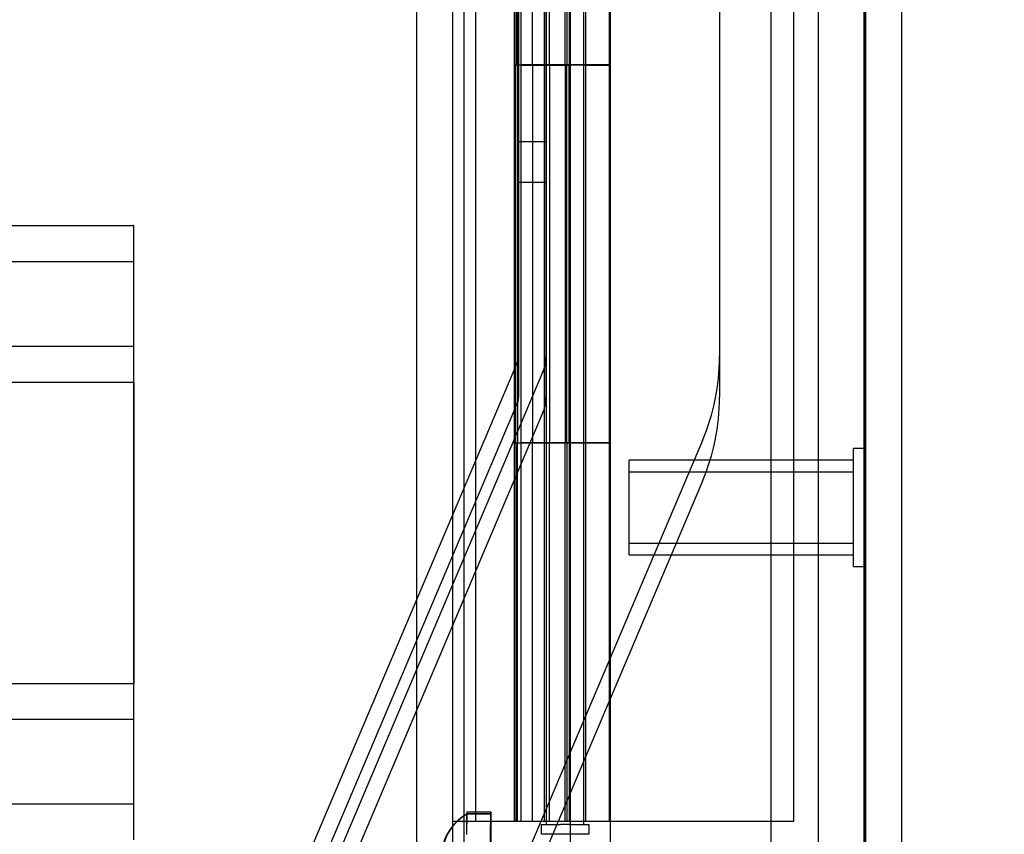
# Model space of a CAD drawing. Header units: inches. Extents: x 1 to 359, y -2 to 239.
# Tile 6 of 83: x 33.93 to 36.53, y 79.14 to 81.29. Entities that reach past the tile are written whole.
import ezdxf
from ezdxf.enums import TextEntityAlignment as Align
from ezdxf.lldxf.tags import DXFTag

# ---------------------------------------------------------------- set-up
doc = ezdxf.new("R2010")
doc.units = ezdxf.units.IN
doc.header["$MEASUREMENT"] = 0
for name, color, linetype in [('COM53964-1', 7, 'Continuous'), ('COM54746-60', 7, 'Continuous'), ('COM70220', 7, 'Continuous'), ('COM70739-9', 7, 'Continuous'), ('COM70839-3', 7, 'Continuous'), ('COM71195-8', 7, 'Continuous'), ('COM71300-3', 7, 'Continuous'), ('Default', 7, 'Continuous'), ('NTS18147', 7, 'Continuous'), ('STD26258', 7, 'Continuous')]:
    doc.layers.add(name, color=color, linetype=linetype)
doc.styles.add('SEACAD_Times_New_Roman', font='times.ttf')
tags = doc.linetypes.add('HIDDEN2', pattern=[0.1875, 0.125, -0.0625]).pattern_tags.tags
tags[6:7] = [DXFTag(74, 4), DXFTag(75, 0), DXFTag(340, '0'), DXFTag(46, 0.0), DXFTag(50, 0.0), DXFTag(44, 0.0), DXFTag(45, 0.0)]
tags[4:5] = [DXFTag(74, 4), DXFTag(75, 0), DXFTag(340, '0'), DXFTag(46, 0.0), DXFTag(50, 0.0), DXFTag(44, 0.0), DXFTag(45, 0.0)]
doc.dimstyles.new('HAMMOND_(STH_-_540x360)', dxfattribs={"dimtxt": 2, "dimasz": 2.5, "dimexe": 1, "dimexo": 1, "dimgap": 0.5, "dimtad": 0, "dimtih": 1, "dimtoh": 1, "dimzin": 0, "dimdsep": 46, "dimtxsty": 'SEACAD_Times_New_Roman', "dimblk1": '_SE_FILLED', "dimblk2": '_SE_FILLED', "dimsah": 1, "dimcen": 1, "dimadec": 0, "dimazin": 0, "dimtfac": 0.8, "dimtofl": 0, "dimtmove": 0, "dimatfit": 3, "dimfxl": 1, "dimtolj": 1, "dimtzin": 0, "dimarcsym": 0})

# ---------------------------------------------------------------- blocks, each defined once
blk = doc.blocks.new('SE1')
at = {"layer": 'COM53964-1', "color": 7, "linetype": 'HIDDEN2'}
for p, q in [((17.8517, 80.7483), (34.2267, 80.7483)), ((34.2267, 80.7483), (34.2267, 80.6103)), ((34.2277, 80.7483), (34.2267, 80.7483)), ((34.2277, 80.6103), (34.2277, 80.7483)), ((17.8517, 80.6533), (34.2267, 80.6533)), ((34.2277, 80.6533), (34.2267, 80.6533)), ((34.2267, 80.6103), (34.2267, 79.2613)), ((34.2277, 80.4723), (34.2277, 80.6103)), ((34.2277, 80.3343), (34.2277, 80.4723)), ((17.8517, 80.4293), (34.2267, 80.4293)), ((34.2277, 80.4293), (34.2267, 80.4293)), ((17.8517, 80.3343), (34.2267, 80.3343)), ((34.2277, 80.3343), (34.2267, 80.3343)), ((34.2277, 80.3343), (34.2277, 79.5373)), ((17.8517, 79.5373), (34.2267, 79.5373)), ((34.2277, 79.5373), (34.2267, 79.5373)), ((34.2277, 79.3993), (34.2277, 79.5373)), ((17.8517, 79.4423), (34.2267, 79.4423)), ((34.2277, 79.4423), (34.2267, 79.4423)), ((34.2277, 79.2613), (34.2277, 79.3993)), ((34.2267, 79.2613), (34.2267, 79.1233)), ((34.2277, 79.1233), (34.2277, 79.2613)), ((17.8517, 79.2183), (34.2267, 79.2183)), ((34.2277, 79.2183), (34.2267, 79.2183))]:
    blk.add_line(p, q, dxfattribs=at)
at = {"layer": 'COM54746-60', "color": 7, "linetype": 'HIDDEN2'}
for p, q in [((35.1317, 79.1733), (35.1317, 139.1733)), ((35.3177, 139.1733), (35.3177, 80.1734)), ((35.4177, 80.1734), (35.4177, 139.1733)), ((35.9724, 79.1733), (35.9724, 139.1733)), ((35.2327, 82.1733), (35.2327, 81.1733)), ((35.2373, 82.1733), (35.2373, 81.1733)), ((35.2417, 81.1733), (35.2417, 82.1733)), ((35.2507, 82.1733), (35.2507, 81.1743)), ((35.3127, 82.1733), (35.3127, 81.1743)), ((35.3263, 81.1733), (35.3263, 82.1733)), ((35.3677, 81.1733), (35.3677, 82.1733)), ((35.3727, 82.1733), (35.3727, 81.1743)), ((35.3784, 82.1733), (35.3784, 81.1743)), ((35.4227, 81.1733), (35.4227, 82.1733)), ((35.2327, 81.1733), (35.2373, 81.1733)), ((35.2327, 81.1733), (35.2327, 80.1733)), ((35.2507, 81.1743), (35.2507, 81.1733)), ((35.2507, 81.1723), (35.3784, 81.1723)), ((35.2813, 81.1733), (35.2813, 80.1733)), ((35.3127, 81.1743), (35.3127, 80.1734)), ((35.3263, 81.1733), (35.3263, 80.1733)), ((35.3677, 81.1733), (35.3677, 80.1733)), ((35.3727, 80.1734), (35.3727, 81.1743)), ((35.3784, 80.1734), (35.3784, 81.1743)), ((35.4227, 81.1723), (35.3784, 81.1723)), ((35.4227, 80.1734), (35.4227, 81.1743)), ((35.4227, 81.1723), (35.4847, 81.1723)), ((35.2327, 80.1733), (35.2327, 79.1733)), ((35.2327, 80.1733), (35.2373, 80.1733)), ((35.2373, 80.1733), (35.2373, 79.1733)), ((35.2417, 79.1733), (35.2417, 80.1733)), ((35.2507, 80.1733), (35.2507, 79.1733)), ((35.3127, 80.1733), (35.3127, 79.1733)), ((35.3177, 80.1733), (35.3177, 79.1733)), ((35.3263, 79.1733), (35.3263, 80.1733)), ((35.3677, 79.1733), (35.3677, 80.1733)), ((35.3727, 80.1733), (35.3727, 79.1733)), ((35.3784, 80.1733), (35.3784, 79.1733)), ((35.4177, 79.1733), (35.4177, 80.1733)), ((35.4227, 79.1733), (35.4227, 80.1733)), ((35.3052, 79.1383), (35.3052, 79.1643)), ((35.3052, 79.1643), (35.3552, 79.1643)), ((35.3177, 79.1733), (35.3177, 79.1643)), ((35.3802, 79.1643), (35.3552, 79.1643)), ((35.3802, 79.1643), (35.4302, 79.1643)), ((35.4177, 79.1643), (35.4177, 79.1733)), ((35.4302, 79.1643), (35.4302, 79.1383)), ((35.4867, 79.1733), (35.9724, 79.1733)), ((35.3552, 79.1383), (35.3052, 79.1383)), ((35.3802, 79.1383), (35.3552, 79.1383)), ((35.4302, 79.1383), (35.3802, 79.1383))]:
    blk.add_line(p, q, dxfattribs=at)
at = {"layer": 'COM54746-60', "color": 7, "linetype": 'Continuous'}
for p, q in [((35.2813, 81.1733), (35.2813, 82.1733)), ((35.4847, 81.1733), (35.4847, 82.1733)), ((35.2373, 80.1733), (35.2373, 81.1733)), ((35.2373, 81.1733), (35.2813, 81.1733)), ((35.2417, 81.1733), (35.2417, 80.1733)), ((35.2507, 81.1743), (35.4847, 81.1743)), ((35.2507, 81.1733), (35.2507, 80.1734)), ((35.2813, 81.1733), (35.4847, 81.1733)), ((35.4847, 80.1734), (35.4847, 81.1743)), ((35.2373, 80.1733), (35.2813, 80.1733)), ((35.4847, 80.1734), (35.2507, 80.1734)), ((35.2813, 79.1733), (35.2813, 80.1733)), ((35.2813, 80.1733), (35.4847, 80.1733)), ((35.3177, 80.1734), (35.3177, 80.1733)), ((35.4177, 80.1733), (35.4177, 80.1734)), ((35.4227, 80.1733), (35.4227, 80.1734)), ((35.4847, 80.1734), (35.4847, 80.1733)), ((35.4847, 79.1733), (35.4847, 80.1733)), ((35.0697, 79.1733), (35.2813, 79.1733)), ((35.2813, 79.1733), (35.4847, 79.1733)), ((35.4847, 79.1733), (35.4867, 79.1733))]:
    blk.add_line(p, q, dxfattribs=at)
at = {"layer": 'COM70220', "color": 7, "linetype": 'HIDDEN2'}
for p, q in [((35.9117, 139.6673), (35.9117, 78.6073)), ((36.1577, 139.6673), (36.1577, 78.6073)), ((36.1597, 139.6673), (36.1597, 78.6073)), ((36.1607, 139.6673), (36.1607, 78.6073))]:
    blk.add_line(p, q, dxfattribs=at)
at = {"layer": 'COM70739-9', "color": 7, "linetype": 'HIDDEN2'}
blk.add_line((35.0997, 139.3743), (35.0997, 78.7543), dxfattribs=at)
at = {"layer": 'COM70839-3', "color": 7, "linetype": 'HIDDEN2'}
for p, q in [((35.2417, 108.3036), (35.2449, 80.4013)), ((35.3137, 108.3037), (35.3169, 80.4013)), ((35.2417, 108.1961), (35.2449, 80.2938)), ((35.3137, 108.1961), (35.3169, 80.2938)), ((35.773, 106.0435), (35.7759, 80.4014)), ((35.773, 105.936), (35.7759, 80.2939)), ((35.2448, 80.9703), (35.3168, 80.9703)), ((35.2448, 80.8628), (35.3168, 80.8628)), ((35.242, 80.3873), (34.4658, 78.558)), ((35.3083, 80.3591), (34.5321, 78.5299)), ((35.242, 80.2798), (34.4658, 78.4505)), ((35.3083, 80.2516), (34.5321, 78.4224)), ((35.7309, 80.1798), (34.9785, 78.4068)), ((35.7309, 80.0723), (35.0242, 78.4068))]:
    blk.add_line(p, q, dxfattribs=at)
for centre, radius in [((35.2089, 80.4013), 0.036), ((35.2089, 80.4013), 0.108), ((35.2089, 80.4013), 0.5671), ((35.2089, 80.2938), 0.036), ((35.2089, 80.2938), 0.108), ((35.2089, 80.2938), 0.5671)]:
    blk.add_arc(centre, radius, 337.0066, 0.0066, dxfattribs=at)
at = {"layer": 'COM71195-8', "color": 7, "linetype": 'Continuous'}
for p, q in [((35.4867, 140.3442), (35.4867, 78.0024)), ((36.2567, 140.2493), (36.2567, 78.0973))]:
    blk.add_line(p, q, dxfattribs=at)
at = {"layer": 'COM71195-8', "color": 7, "linetype": 'HIDDEN2'}
for p, q in [((36.1617, 140.2493), (36.1617, 78.0973)), ((35.3817, 78.2517), (35.3817, 139.8143))]:
    blk.add_line(p, q, dxfattribs=at)
at = {"layer": 'COM71300-3', "color": 7, "linetype": 'HIDDEN2'}
for p, q in [((34.9747, 139.7218), (34.9747, 78.4068)), ((36.0367, 139.7218), (36.0367, 78.4068))]:
    blk.add_line(p, q, dxfattribs=at)
at = {"layer": 'COM71300-3', "color": 7, "linetype": 'Continuous'}
blk.add_line((35.0697, 139.7218), (35.0697, 78.4068), dxfattribs=at)
at = {"layer": 'NTS18147', "color": 7, "linetype": 'HIDDEN2'}
for p, q in [((35.1077, 79.1379), (35.108, 79.1925)), ((35.108, 79.1925), (35.171, 79.1919)), ((35.108, 79.1379), (35.1085, 79.1925)), ((35.1713, 79.1966), (35.1083, 79.1971)), ((35.1715, 79.1919), (35.1085, 79.1925)), ((35.1681, 79.0032), (35.171, 79.1919)), ((35.1715, 79.1919), (35.1712, 79.0032))]:
    blk.add_line(p, q, dxfattribs=at)
for centre, major_axis, ratio, start_param, end_param in [((35.3629, 79.0959), (0.3183, -0.002), 0.500005, 2.502372, 3.771791), ((35.3647, 79.0959), (0.3183, -0.0034), 0.499987, 2.511394, 3.780813), ((35.1041, 78.6971), (-0.0042, -0.5), 0.003907, 3.005124, 3.278081), ((35.1671, 78.6966), (-0.0042, -0.5), 0.003907, 3.005124, 3.278081)]:
    blk.add_ellipse(centre, major_axis=major_axis, ratio=ratio, start_param=start_param, end_param=end_param, dxfattribs=at)
at = {"layer": 'STD26258', "color": 7, "linetype": 'HIDDEN2'}
for p, q in [((36.1305, 79.8461), (36.1305, 80.1586)), ((36.1617, 80.1586), (36.1305, 80.1586)), ((35.5367, 79.8773), (35.5367, 80.1273)), ((36.1305, 80.1273), (35.5367, 80.1273)), ((35.5367, 80.0967), (36.1305, 80.0967)), ((35.5367, 79.908), (36.1305, 79.908)), ((35.5367, 79.8773), (36.1305, 79.8773)), ((36.1305, 79.8461), (36.1617, 79.8461))]:
    blk.add_line(p, q, dxfattribs=at)
blk = doc.blocks.new('DMBLK124')
at = {"layer": 'Default', "linetype": 'Continuous', "transparency": 16777216}
for points in [[(48.186, 137.9393), (47.7694, 140.4393), (47.3527, 137.9393)], [(48.186, 80.4073), (47.3527, 80.4073), (47.7694, 77.9073)]]:
    blk.add_hatch(color=7, dxfattribs=at).paths.add_polyline_path(points)
at = {"layer": 'Default', "color": 7, "linetype": 'Continuous', "transparency": 16777216}
for p, q in [((36.7242, 140.4393), (48.7694, 140.4393)), ((47.7694, 140.4393), (47.7694, 110.8733)), ((47.7694, 104.4733), (47.7694, 77.9073)), ((37.0667, 77.9073), (48.7694, 77.9073))]:
    blk.add_line(p, q, dxfattribs=at)
at = {"layer": 'Default', "color": 7, "linetype": 'Continuous', "transparency": 16777216, "style": 'SEACAD_Times_New_Roman'}
for s, p in [('62.53', (44.357, 110.1733)), ('OPENNING', (40.2101, 107.1733))]:
    blk.add_text(s, height=2, dxfattribs=at).set_placement(p, align=Align.TOP_LEFT)
blk = doc.blocks.new('_SE_FILLED')
at = {"color": 0}
blk.add_line((0, 0), (-1, 0), dxfattribs=at)
blk.add_solid([(0, 0), (-1, -0.1665), (-1, 0.1665), (0, 0)], dxfattribs=at)

msp = doc.modelspace()

# ---------------------------------------------------------------- block references
at = {"layer": 'Default'}
msp.add_blockref('SE1', (0, 0), dxfattribs=at)

# ---------------------------------------------------------------- dimensions: what is measured, and where the dimension line sits
at = {"layer": 'Default', "color": 7, "linetype": 'Continuous'}
dim = msp.add_linear_dim(base=(47.7694, 77.9073), p1=(35.7242, 140.4393), p2=(35.3817, 77.9073), angle=90, text='\\A1;<>\\POPENNING', dimstyle='HAMMOND_(STH_-_540x360)', dxfattribs=at)
dim.commit()
dim.dimension.update_dxf_attribs({"geometry": 'DMBLK124', "text_midpoint": (47.7694, 109.1733), "dimtype": 160})

doc.saveas('drawing.dxf')
